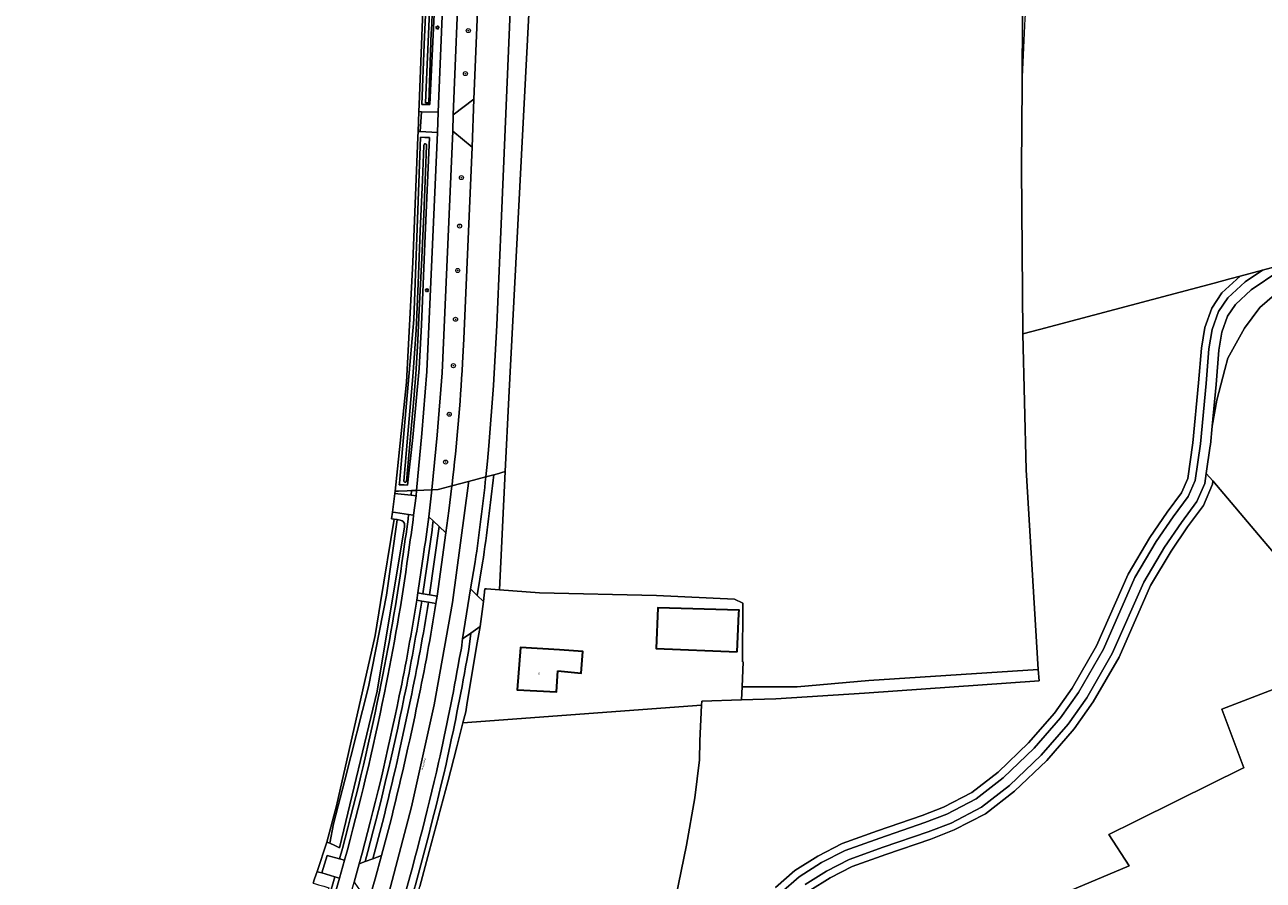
# Model space of a CAD drawing. Header units: metres. Extents: x 201541 to 204988, y 387833 to 394342.
# Tile 197 of 214: x 203281 to 203526, y 392829 to 392999. Entities that reach past the tile are written whole.
import ezdxf
from ezdxf.enums import TextEntityAlignment as Align

# ---------------------------------------------------------------- set-up
doc = ezdxf.new("R2010")
doc.units = ezdxf.units.M
doc.layers.get('Defpoints').update_dxf_attribs({"lineweight": 25})
for name, color, linetype, lineweight in [('B-WE-GR-BOOM-S', 90, 'Continuous', 25), ('B-WE-GR-BOS_GEMENGD-GV', 40, 'Continuous', 13), ('B-WE-GR-BOS_LOOF-GV', 40, 'Continuous', 13), ('B-WE-GR-BOUWLAND-GV', 80, 'Continuous', 13), ('B-WE-GR-GRAS-GV', 60, 'Continuous', 13), ('B-WE-GR-GROENVOORZIENING-GV', 80, 'Continuous', 18), ('B-WE-IE-TERREINAFSCHEIDING_KUNSTMATIG_HEKWERK-G', 20, 'IE-TERREINAFSCHEIDING-KUNSTMATIG', 18), ('B-WE-KL-ET_LS_OV_LICHTMAST-S', 190, 'Continuous', 25), ('B-WE-OG-BEBOUWING-GV', 7, 'Continuous', 35), ('B-WE-OG-BEBOUWING-T18', 10, 'Continuous', 18), ('B-WE-OG-TERREIN_CULTUURSCHEIDING-GV', 7, 'Continuous', 18), ('B-WE-OG-TERREIN_ERF-GV', 7, 'Continuous', 18), ('B-WE-OG-WATER-GV', 130, 'Continuous', 18), ('B-WE-OG-WATER_GREPPEL-GV', 160, 'Continuous', 18), ('B-WE-OG-WATER_SLOOT-GV', 120, 'Continuous', 18), ('B-WE-OG-WEG-GV', 7, 'Continuous', 18), ('B-WE-VH-ONVERHARD-GV', 252, 'Continuous', 18), ('B-WE-VH-VERHARDING_ASFALT-GV', 252, 'Continuous', 18), ('B-WE-VH-VERHARDING_BETON-GV', 252, 'Continuous', 18), ('B-WE-VH-VERHARDING_BETONSTRAATSTEEN-GV', 252, 'Continuous', 18), ('B-WE-VH-VERHARDING_FUNDERING_ZAND-GV', 7, 'Continuous', 18)]:
    doc.layers.add(name, color=color, linetype=linetype, lineweight=lineweight)
doc.styles.add('NLCS-ISO-M200-T18', font='NLCS-ISO.ttf', dxfattribs={"height": 0.36})
doc.linetypes.add('IE-TERREINAFSCHEIDING-KUNSTMATIG', pattern='A,4,[82,NLCS.SHX,S=0.75,R=90,X=0,Y=0],4,-2', length=10)

# ---------------------------------------------------------------- blocks, each defined once
blk = doc.blocks.new('SKL-ET_OV_LICHTMAST-SO')
at = {"color": 0, "linetype": 'ByBlock', "lineweight": 18}
for points in [[(-1.2, 0), (-2, 0)], [(-1.4, 1.4), (-0.9, 0.9)], [(0, 2), (0, 1.2)], [(0.9, 0.9), (1.4, 1.4)], [(2, 0), (1.2, 0)], [(-1.4, -1.4), (-0.9, -0.9)], [(0, -1.2), (0, -2)], [(0.9, -0.9), (1.4, -1.4)]]:
    blk.add_lwpolyline(points, dxfattribs=at)
blk.add_circle((0, 0), 1, dxfattribs=at)
blk = doc.blocks.new('SGR-BOOM_01-SO')
at = {"linetype": 'ByBlock', "lineweight": 18}
h = blk.add_hatch(color=0, dxfattribs=at)
h.dxf.hatch_style = 1
edge = h.paths.add_edge_path()
edge.add_arc((0, 0), 0.25, 0, 360)
at = {"color": 0, "linetype": 'ByBlock', "lineweight": 18}
for radius in [2, 0.25]:
    blk.add_circle((0, 0), radius, dxfattribs=at)

msp = doc.modelspace()

# ---------------------------------------------------------------- linework, layer by layer
at = {"layer": 'B-WE-GR-BOS_GEMENGD-GV'}
msp.add_lwpolyline([(203433.668, 393172.987), (203433.713, 393171.335), (203434.279, 393150.389), (203434.897, 393111.694), (203437.271, 393111.249), (203470.97, 393112.621), (203494.752, 393113.654), (203491.129, 393087.153), (203488.583, 393071.773), (203485.081, 393050.41), (203481.736, 393029.996), (203478.59, 393015.576), (203478.475, 392986.735), (203478.326, 392970.268), (203478.599, 392937.426), (203481.92, 392938.309), (203507.462, 392945.102), (203516.428, 392947.487), (203519.563, 392948.321), (203521.594, 392948.861), (203526.022, 392950.039), (203532.907, 392951.869)], dxfattribs=at)
at = {"layer": 'B-WE-GR-BOS_LOOF-GV'}
for points in [[(203429.636, 392827.896), (203433.435, 392831.254), (203437.997, 392834.146), (203442.843, 392836.62), (203449.811, 392839.121), (203458.691, 392842.149), (203462.919, 392843.817), (203468.526, 392846.723), (203473.693, 392850.74), (203479.722, 392856.508), (203484.837, 392862.402), (203488.325, 392867.333), (203493.189, 392875.751), (203499.414, 392889.921), (203503.731, 392897.148), (203507.155, 392902.142), (203510.022, 392906.007), (203511.234, 392908.818), (203512.247, 392915.867), (203513.379, 392927.737), (203513.926, 392934.622), (203514.586, 392938.68), (203515.999, 392942.55), (203517.999, 392945.538), (203521.594, 392948.861), (203519.563, 392948.321), (203516.428, 392947.487), (203507.462, 392945.102), (203481.92, 392938.309), (203478.599, 392937.426), (203479.221, 392910.517), (203481.603, 392871.026), (203481.83, 392868.773), (203447.219, 392866.335), (203429.686, 392865.256), (203422.884, 392865.023), (203415.043, 392864.755), (203415.007, 392863.975), (203414.682, 392856.956), (203414.56, 392853.18), (203413.689, 392845.666), (203411.994, 392836.287), (203409.895, 392826.021)], [(203543.876, 392875.697), (203525.97, 392896.824), (203516.198, 392908.353), (203516.102, 392907.684), (203514.366, 392903.504), (203511.209, 392899.25), (203507.927, 392894.462), (203503.849, 392887.634), (203497.638, 392873.497), (203492.522, 392864.644), (203488.761, 392859.325), (203483.331, 392853.068), (203476.951, 392846.965), (203471.222, 392842.51), (203465.02, 392839.296), (203460.347, 392837.495), (203451.443, 392834.458), (203444.808, 392832.076), (203440.447, 392829.852), (203436.412, 392827.293)], [(203462.458, 392818.22), (203476.113, 392823.837), (203476.631, 392822.507), (203499.617, 392832.203), (203495.635, 392838.368), (203500.676, 392840.913), (203509.329, 392845.177), (203522.022, 392851.432), (203522.336, 392851.585), (203517.979, 392863.175), (203544.883, 392873.575)]]:
    msp.add_lwpolyline(points, dxfattribs=at)
at = {"layer": 'B-WE-GR-BOUWLAND-GV'}
for points in [[(203381.85, 393041.047), (203381.544, 393014.659), (203376.839, 392924.821), (203376.144, 392910.18), (203375.034, 392886.789)], [(203375.034, 392886.789), (203382.929, 392886.237), (203406.064, 392885.646), (203421.542, 392884.984), (203423.155, 392884.19), (203423.13, 392872.549), (203423.261, 392872.541), (203423.014, 392867.62), (203429.329, 392867.598), (203433.923, 392867.582), (203448.133, 392868.845), (203481.603, 392871.026), (203479.221, 392910.517), (203478.599, 392937.426), (203478.326, 392970.268), (203478.475, 392986.735), (203478.59, 393015.576)], [(203531.301, 392947.69), (203525.523, 392942.638), (203522.44, 392938.576), (203519.185, 392932.653), (203518.583, 392930.37), (203516.998, 392924.352), (203516.06, 392919.203), (203515.703, 392915.454), (203515.677, 392915.275), (203514.897, 392909.842), (203516.198, 392908.353), (203525.97, 392896.824), (203543.876, 392875.697)], [(203409.895, 392826.021), (203411.994, 392836.287), (203413.689, 392845.666), (203414.56, 392853.18), (203414.682, 392856.956), (203415.007, 392863.975), (203367.775, 392860.517), (203366.552, 392855.718), (203364.76, 392848.806), (203362.951, 392841.95), (203362.938, 392841.902), (203361.088, 392835.005), (203359.208, 392828.116)]]:
    msp.add_lwpolyline(points, dxfattribs=at)
at = {"layer": 'B-WE-GR-GRAS-GV'}
msp.add_lwpolyline([(203338.133, 392828.768), (203338.415, 392829.662), (203338.89, 392831.073), (203340.855, 392836.91), (203342.768, 392844.097), (203350.417, 392877.798), (203351.466, 392884.295), (203354.128, 392900.778), (203353.644, 392900.844), (203353.822, 392902.157), (203354.308, 392905.873), (203354.361, 392906.292), (203354.494, 392907.581), (203356.595, 392927.887), (203357.863, 392951.629), (203358.855, 392976.375), (203358.898, 392977.453), (203359.057, 392981.406), (203359.112, 392982.787), (203359.725, 392998.065), (203360.81, 393025.109)], dxfattribs=at)
msp.add_lwpolyline([(203481.603, 392871.026), (203448.133, 392868.845), (203433.923, 392867.582), (203429.329, 392867.598), (203423.014, 392867.62), (203422.884, 392865.023), (203429.686, 392865.256), (203447.219, 392866.335), (203481.83, 392868.773)], close=True, dxfattribs=at)
at = {"layer": 'B-WE-GR-GROENVOORZIENING-GV'}
msp.add_lwpolyline([(203358.48, 392905.396), (203358.606, 392906.465), (203358.35, 392906.455), (203357.594, 392906.424), (203357.486, 392905.506)], close=True, dxfattribs=at)
for points in [[(203360.989, 392901.258, -0.0044207), (203359.9, 392893.335)], [(203360.89, 392893.197, 0.0040893), (203361.889, 392900.421)], [(203359.9, 392893.335, -0.0040838), (203358.851, 392886.208)], [(203359.835, 392886.029, 0.0042331), (203360.89, 392893.197)], [(203358.619, 392884.733, -0.0111433), (203355.17, 392865.805)], [(203356.15, 392865.605, 0.0111158), (203359.605, 392884.564)], [(203355.17, 392865.805, -0.0164309), (203347.247, 392832.624)], [(203348.397, 392833.039, 0.0160838), (203356.15, 392865.605)]]:
    msp.add_lwpolyline(points, format="xyb", dxfattribs=at)
for points in [[(203361.889, 392900.421), (203360.989, 392901.258)], [(203358.851, 392886.208), (203359.835, 392886.029)], [(203359.605, 392884.564), (203358.619, 392884.733)], [(203347.247, 392832.624), (203348.397, 392833.039)]]:
    msp.add_lwpolyline(points, dxfattribs=at)
at = {"layer": 'B-WE-IE-TERREINAFSCHEIDING_KUNSTMATIG_HEKWERK-G'}
for points in [[(203478.599, 392937.426), (203478.326, 392970.268), (203478.475, 392986.735), (203479.066, 392999.823), (203480.001, 393009.771), (203481.295, 393019.489), (203485.067, 393044.926), (203489.406, 393074.55), (203494.752, 393113.654), (203470.97, 393112.621), (203437.271, 393111.249), (203434.897, 393111.694), (203434.279, 393150.389), (203433.668, 393172.987)], [(203415.043, 392864.755), (203422.884, 392865.023)], [(203462.458, 392818.22), (203476.113, 392823.837), (203476.631, 392822.507), (203499.617, 392832.203), (203495.635, 392838.368), (203500.676, 392840.913), (203509.329, 392845.177), (203522.022, 392851.432)], [(203522.022, 392851.432), (203522.336, 392851.585)]]:
    msp.add_lwpolyline(points, dxfattribs=at)
at = {"layer": 'B-WE-OG-BEBOUWING-GV'}
for points in [[(203422.035, 392874.503), (203422.37, 392882.121), (203422.413, 392882.779), (203406.317, 392883.232), (203405.989, 392875.227)], [(203386.574, 392870.748), (203391.192, 392870.334), (203391.504, 392874.611), (203386.863, 392874.915), (203379.15, 392875.42), (203378.517, 392867.035), (203386.289, 392866.62)]]:
    msp.add_lwpolyline(points, close=True, dxfattribs=at)
at = {"layer": 'B-WE-OG-TERREIN_CULTUURSCHEIDING-GV'}
for points in [[(203370.595, 392885.677), (203371.81, 392884.475), (203372.126, 392887.011), (203372.462, 392886.969), (203375.034, 392886.789), (203376.144, 392910.18), (203375.457, 392909.996), (203374.844, 392909.832), (203373.852, 392909.567)], [(203355.019, 392900.656), (203355.36, 392900.595), (203355.711, 392900.453), (203355.915, 392900.308), (203356.068, 392900.13), (203356.17, 392899.918), (203356.221, 392899.674), (203356.227, 392899.484), (203356.21, 392899.295), (203350.82, 392866.735), (203343.33, 392835.755), (203342.389, 392836.223), (203341.44, 392836.695), (203340.855, 392836.91), (203338.89, 392831.073), (203339.244, 392830.974), (203339.82, 392830.805), (203340.88, 392834.245), (203343.363, 392833.589)], [(203357.019, 392901.73), (203354.41, 392902.075), (203353.822, 392902.157), (203353.644, 392900.844), (203354.128, 392900.778), (203354.743, 392900.694), (203355.019, 392900.656)], [(203359.835, 392886.029), (203361.169, 392885.787), (203363.071, 392899.322), (203361.889, 392900.421)], [(203371.667, 392892.124), (203370.595, 392885.677)], [(203360.937, 392884.336), (203359.605, 392884.564)], [(203357.023, 392820.192), (203357.3, 392821.235), (203359.208, 392828.116), (203361.088, 392835.005), (203362.938, 392841.902), (203362.951, 392841.95), (203364.76, 392848.806), (203366.552, 392855.718), (203367.775, 392860.517), (203368.316, 392862.638), (203368.634, 392864.506), (203370.596, 392876.344), (203370.89, 392878.115), (203371.19, 392879.565), (203369.318, 392878.243), (203368.935, 392875.018), (203368.529, 392872.843)], [(203348.397, 392833.039), (203349.94, 392833.596), (203351.837, 392840.769)], [(203341.018, 392825.349), (203341.256, 392826.139), (203342.382, 392830.052), (203339.82, 392830.805), (203339.244, 392830.974), (203338.89, 392831.073), (203338.415, 392829.662), (203338.133, 392828.768), (203338.586, 392828.625), (203339.196, 392828.45), (203340.2, 392828.164), (203341.21, 392827.875), (203340.477, 392825.558), (203332.72, 392801.025), (203320.08, 392768.405), (203319.228, 392768.661), (203318.38, 392768.915), (203317.926, 392769.051), (203317.652, 392768.328), (203316.437, 392765.118), (203315.72, 392763.185), (203315.558, 392762.759), (203315.54, 392762.712), (203315.94, 392762.255)]]:
    msp.add_lwpolyline(points, dxfattribs=at)
for points in [[(203373.852, 392909.567, -0.0099133), (203371.667, 392892.124)], [(203355.94, 392893.873, 0.0044579), (203357.019, 392901.73)], [(203361.889, 392900.421, -0.0040893), (203360.89, 392893.197)], [(203351.25, 392866.615, 0.0161684), (203355.94, 392893.873)], [(203360.89, 392893.197, -0.0042331), (203359.835, 392886.029)], [(203359.605, 392884.564, -0.0111158), (203356.15, 392865.605)], [(203357.383, 392865.038, 0.0122342), (203360.937, 392884.336)], [(203368.529, 392872.843, -0.0108809), (203364.423, 392852.324)], [(203343.363, 392833.589, 0.0164575), (203351.25, 392866.615)], [(203356.15, 392865.605, -0.0160838), (203348.397, 392833.039)], [(203351.837, 392840.769, 0.0107095), (203357.383, 392865.038)], [(203364.423, 392852.324, -0.0136154), (203356.101, 392820.512)]]:
    msp.add_lwpolyline(points, format="xyb", dxfattribs=at)
msp.add_lwpolyline([(203355.022, 392906.319), (203354.361, 392906.292), (203354.308, 392905.873), (203354.87, 392905.795), (203357.486, 392905.506), (203357.594, 392906.424), (203356.755, 392906.39)], close=True, dxfattribs=at)
at = {"layer": 'B-WE-OG-TERREIN_ERF-GV'}
msp.add_lwpolyline([(203584.996, 392909.5), (203580.974, 392904.499), (203578.042, 392901.25), (203575.832, 392899.035), (203557.806, 392883.668), (203543.876, 392875.697), (203544.883, 392873.575), (203517.979, 392863.175), (203522.336, 392851.585), (203522.022, 392851.432), (203509.329, 392845.177), (203500.676, 392840.913), (203495.635, 392838.368), (203499.617, 392832.203), (203476.631, 392822.507), (203476.113, 392823.837), (203462.458, 392818.22)], dxfattribs=at)
for points in [[(203367.775, 392860.517), (203415.007, 392863.975), (203415.043, 392864.755), (203422.884, 392865.023), (203423.014, 392867.62), (203423.261, 392872.541), (203423.13, 392872.549), (203423.155, 392884.19), (203421.542, 392884.984), (203406.064, 392885.646), (203382.929, 392886.237), (203375.034, 392886.789), (203372.462, 392886.969), (203372.126, 392887.011), (203371.81, 392884.475), (203371.19, 392879.565), (203370.89, 392878.115), (203370.596, 392876.344), (203368.634, 392864.506), (203368.316, 392862.638)], [(203422.035, 392874.503), (203405.989, 392875.227), (203406.317, 392883.232), (203422.413, 392882.779), (203422.37, 392882.121)], [(203386.574, 392870.748), (203386.289, 392866.62), (203378.517, 392867.035), (203379.15, 392875.42), (203386.863, 392874.915), (203391.504, 392874.611), (203391.192, 392870.334)]]:
    msp.add_lwpolyline(points, close=True, dxfattribs=at)
at = {"layer": 'B-WE-OG-WATER-GV'}
for points in [[(203362.624, 393040.323), (203362.199, 393027.463), (203361.578, 393014.965), (203361.125, 393001.288), (203360.357, 392983.164), (203360.997, 392983.146), (203361.494, 392997.143), (203361.514, 392997.451)], [(203361.514, 392997.451), (203361.898, 393005.417), (203362.417, 393018.323), (203362.793, 393028.245), (203363.27, 393040.324)], [(203360.056, 392974.722), (203359.777, 392967.836), (203359.32, 392957.847), (203358.922, 392947.413), (203358.514, 392938.187), (203357.857, 392928.97), (203356.859, 392917.62), (203356.055, 392908.298)], [(203356.588, 392908.204), (203358.089, 392925.278), (203358.191, 392926.279), (203358.425, 392929.372), (203358.842, 392936.15), (203359.12, 392942.164), (203359.532, 392951.061), (203360.016, 392961.039), (203360.379, 392969.434), (203360.584, 392974.713)]]:
    msp.add_lwpolyline(points, dxfattribs=at)
for points in [[(203360.584, 392974.713, 1.2254902), (203360.056, 392974.722)], [(203356.055, 392908.298, 0.6881385), (203356.588, 392908.204)]]:
    msp.add_lwpolyline(points, format="xyb", dxfattribs=at)
at = {"layer": 'B-WE-OG-WATER_GREPPEL-GV'}
msp.add_lwpolyline([(203341.44, 392836.695), (203342.389, 392836.223), (203343.33, 392835.755), (203350.82, 392866.735), (203356.21, 392899.295), (203356.227, 392899.484), (203356.221, 392899.674), (203356.17, 392899.918), (203356.068, 392900.13), (203355.915, 392900.308), (203355.711, 392900.453), (203355.36, 392900.595), (203355.019, 392900.656), (203354.743, 392900.694), (203354.733, 392900.622), (203352.659, 392885.762), (203349.07, 392867.605), (203344.356, 392849.176), (203342.14, 392840.515)], close=True, dxfattribs=at)
at = {"layer": 'B-WE-OG-WATER_SLOOT-GV'}
for points in [[(203359.624, 392982.792), (203361.225, 392982.808), (203362.064, 393000.654), (203363.743, 393041.529), (203362.171, 393041.619), (203361.356, 393022.462), (203360.076, 392994.65)], [(203356.102, 392907.546), (203356.822, 392907.534), (203357.851, 392916.937), (203359.085, 392930.593), (203359.537, 392939.214), (203360.296, 392956.901), (203361.153, 392976.303), (203360.222, 392976.312), (203359.356, 392976.352), (203358.056, 392940.305), (203356.929, 392927.49), (203355.18, 392907.914), (203355.134, 392907.564), (203355.403, 392907.557)], [(203341.44, 392836.695), (203342.14, 392840.515), (203344.356, 392849.176), (203349.07, 392867.605), (203352.659, 392885.762), (203354.733, 392900.622), (203354.743, 392900.694), (203354.128, 392900.778), (203351.466, 392884.295), (203350.417, 392877.798), (203342.768, 392844.097), (203340.855, 392836.91)]]:
    msp.add_lwpolyline(points, close=True, dxfattribs=at)
for points in [[(203363.27, 393040.324), (203362.793, 393028.245), (203362.417, 393018.323), (203361.898, 393005.417), (203361.514, 392997.451), (203361.494, 392997.143), (203360.997, 392983.146), (203360.357, 392983.164), (203361.125, 393001.288), (203361.578, 393014.965), (203362.199, 393027.463), (203362.624, 393040.323)], [(203356.055, 392908.298), (203356.859, 392917.62), (203357.857, 392928.97), (203358.514, 392938.187), (203358.922, 392947.413), (203359.32, 392957.847), (203359.777, 392967.836), (203360.056, 392974.722)], [(203360.584, 392974.713), (203360.379, 392969.434), (203360.016, 392961.039), (203359.532, 392951.061), (203359.12, 392942.164), (203358.842, 392936.15), (203358.425, 392929.372), (203358.191, 392926.279), (203358.089, 392925.278), (203356.588, 392908.204)]]:
    msp.add_lwpolyline(points, dxfattribs=at)
for points in [[(203360.056, 392974.722, -1.2254902), (203360.584, 392974.713)], [(203356.588, 392908.204, -0.6881385), (203356.055, 392908.298)]]:
    msp.add_lwpolyline(points, format="xyb", dxfattribs=at)
at = {"layer": 'B-WE-OG-WEG-GV'}
for points in [[(203380.804, 393092.745), (203380.228, 393077.197), (203378.54, 393035.605), (203375.276, 392957.629), (203374.444, 392939.14), (203373.81, 392927.207), (203372.875, 392915.294), (203372.617, 392912.226), (203372.328, 392909.16)], [(203372.328, 392909.16), (203373.852, 392909.567), (203374.844, 392909.832), (203375.457, 392909.996), (203376.144, 392910.18), (203376.839, 392924.821), (203381.544, 393014.659), (203381.85, 393041.047)], [(203367.676, 392931.609), (203367.966, 392936.428), (203369.607, 392974.352), (203365.76, 392977.565), (203363.651, 392929.735), (203362.687, 392917.375), (203361.64, 392906.59), (203362.869, 392906.64)], [(203430.693, 392826.829), (203434.339, 392830.051), (203438.741, 392832.842), (203443.44, 392835.24), (203450.307, 392837.705), (203459.209, 392840.741), (203463.541, 392842.45), (203469.338, 392845.454), (203474.674, 392849.603), (203480.809, 392855.472), (203486.019, 392861.475), (203489.589, 392866.523), (203494.529, 392875.072), (203500.75, 392889.232), (203504.995, 392896.339), (203508.376, 392901.271), (203511.331, 392905.253), (203512.69, 392908.407), (203513.737, 392915.689), (203514.873, 392927.606), (203515.416, 392934.442), (203516.044, 392938.299), (203517.346, 392941.866), (203519.147, 392944.557), (203522.582, 392947.732), (203526.022, 392950.039), (203521.594, 392948.861), (203517.999, 392945.538), (203515.999, 392942.55), (203514.586, 392938.68), (203513.926, 392934.622), (203513.379, 392927.737), (203512.247, 392915.867), (203511.234, 392908.818), (203510.022, 392906.007), (203507.155, 392902.142), (203503.731, 392897.148), (203499.414, 392889.921), (203493.189, 392875.751), (203488.325, 392867.333), (203484.837, 392862.402), (203479.722, 392856.508), (203473.693, 392850.74), (203468.526, 392846.723), (203462.919, 392843.817), (203458.691, 392842.149), (203449.811, 392839.121), (203442.843, 392836.62), (203437.997, 392834.146), (203433.435, 392831.254), (203429.636, 392827.896)], [(203436.412, 392827.293), (203440.447, 392829.852), (203444.808, 392832.076), (203451.443, 392834.458), (203460.347, 392837.495), (203465.02, 392839.296), (203471.222, 392842.51), (203476.951, 392846.965), (203483.331, 392853.068), (203488.761, 392859.325), (203492.522, 392864.644), (203497.638, 392873.497), (203503.849, 392887.634), (203507.927, 392894.462), (203511.209, 392899.25), (203514.366, 392903.504), (203516.102, 392907.684), (203516.198, 392908.353), (203514.897, 392909.842), (203514.613, 392907.865), (203513.058, 392904.258), (203509.988, 392900.121), (203506.663, 392895.271), (203502.513, 392888.323), (203496.298, 392874.176), (203491.258, 392865.454), (203487.579, 392860.252), (203482.244, 392854.104), (203475.97, 392848.102), (203470.41, 392843.779), (203464.403, 392840.666), (203459.835, 392838.905), (203450.948, 392835.874), (203444.211, 392833.456), (203439.703, 392831.156), (203435.508, 392828.496)], [(203362.869, 392906.64), (203364.835, 392907.164), (203365.572, 392907.36), (203365.602, 392907.625)]]:
    msp.add_lwpolyline(points, dxfattribs=at)
for points in [[(203359.057, 392981.406), (203359.586, 392981.389), (203362.853, 392981.285), (203365.373, 393041.69), (203365.45, 393044.981), (203362.226, 393045.262), (203361.62, 393045.315), (203361.473, 393041.659), (203360.81, 393025.109), (203359.725, 392998.065), (203359.112, 392982.787)], [(203372.409, 393042.09), (203368.533, 393045.107), (203368.37, 393041.74), (203365.863, 392980.774), (203369.928, 392983.888), (203372.307, 393040.866)], [(203362.171, 393041.619), (203363.743, 393041.529), (203362.064, 393000.654), (203361.225, 392982.808), (203359.624, 392982.792), (203360.076, 392994.65), (203361.356, 393022.462)], [(203354.361, 392906.292), (203355.022, 392906.319), (203356.755, 392906.39), (203357.594, 392906.424), (203358.35, 392906.455), (203358.606, 392906.465), (203359.624, 392917.741), (203360.611, 392930.006), (203362.717, 392977.288), (203359.316, 392977.435), (203358.898, 392977.453), (203358.855, 392976.375), (203357.863, 392951.629), (203356.595, 392927.887), (203354.494, 392907.581)], [(203355.134, 392907.564), (203355.18, 392907.914), (203356.929, 392927.49), (203358.056, 392940.305), (203359.356, 392976.352), (203360.222, 392976.312), (203361.153, 392976.303), (203360.296, 392956.901), (203359.537, 392939.214), (203359.085, 392930.593), (203357.851, 392916.937), (203356.822, 392907.534), (203356.102, 392907.546), (203355.403, 392907.557)]]:
    msp.add_lwpolyline(points, close=True, dxfattribs=at)
msp.add_lwpolyline([(203365.602, 392907.625, 0.0167584), (203367.676, 392931.609)], format="xyb", dxfattribs=at)
at = {"layer": 'B-WE-VH-ONVERHARD-GV'}
for points in [[(203532.907, 392951.869), (203526.022, 392950.039), (203522.582, 392947.732), (203519.147, 392944.557), (203517.346, 392941.866), (203516.044, 392938.299), (203515.416, 392934.442), (203514.873, 392927.606), (203513.737, 392915.689), (203512.69, 392908.407), (203511.331, 392905.253), (203508.376, 392901.271), (203504.995, 392896.339), (203500.75, 392889.232), (203494.529, 392875.072), (203489.589, 392866.523), (203486.019, 392861.475), (203480.809, 392855.472), (203474.674, 392849.603), (203469.338, 392845.454), (203463.541, 392842.45), (203459.209, 392840.741), (203450.307, 392837.705), (203443.44, 392835.24), (203438.741, 392832.842), (203434.339, 392830.051), (203430.693, 392826.829)], [(203435.508, 392828.496), (203439.703, 392831.156), (203444.211, 392833.456), (203450.948, 392835.874), (203459.835, 392838.905), (203464.403, 392840.666), (203470.41, 392843.779), (203475.97, 392848.102), (203482.244, 392854.104), (203487.579, 392860.252), (203491.258, 392865.454), (203496.298, 392874.176), (203502.513, 392888.323), (203506.663, 392895.271), (203509.988, 392900.121), (203513.058, 392904.258), (203514.613, 392907.865), (203514.897, 392909.842), (203515.677, 392915.275), (203515.703, 392915.454), (203516.06, 392919.203), (203516.845, 392927.433), (203517.384, 392934.204), (203517.969, 392937.796), (203519.124, 392940.963), (203520.662, 392943.261), (203523.813, 392946.173), (203529.271, 392949.833)], [(203373.852, 392909.567), (203372.328, 392909.16), (203372.3, 392909.152)], [(203358.01, 392901.599), (203357.019, 392901.73)], [(203370.187, 392892.37), (203369.289, 392886.969), (203370.595, 392885.677), (203371.667, 392892.124)], [(203362.416, 392884.083), (203360.937, 392884.336)], [(203368.529, 392872.843), (203368.935, 392875.018), (203369.318, 392878.243), (203367.669, 392877.078), (203367.451, 392875.244), (203367.052, 392873.105)], [(203351.837, 392840.769), (203349.94, 392833.596), (203351.655, 392834.215)], [(203351.655, 392834.215), (203353.287, 392840.385)], [(203343.363, 392833.589), (203344.33, 392833.333)], [(203341.975, 392825.06), (203341.981, 392825.079), (203342.215, 392825.857), (203343.341, 392829.77), (203342.382, 392830.052), (203341.256, 392826.139), (203341.018, 392825.349)]]:
    msp.add_lwpolyline(points, dxfattribs=at)
for points in [[(203372.3, 392909.152, -0.0095916), (203370.187, 392892.37)], [(203371.667, 392892.124, 0.0099133), (203373.852, 392909.567)], [(203357.019, 392901.73, -0.0044579), (203355.94, 392893.873)], [(203356.93, 392893.735, 0.0045616), (203358.01, 392901.599)], [(203355.94, 392893.873, -0.0161684), (203351.25, 392866.615)], [(203352.23, 392866.415, 0.0161784), (203356.93, 392893.735)], [(203360.937, 392884.336, -0.0122342), (203357.383, 392865.038)], [(203358.852, 392864.735, 0.0122025), (203362.416, 392884.083)], [(203367.052, 392873.105, -0.010902), (203362.961, 392852.661)], [(203364.423, 392852.324, 0.0108809), (203368.529, 392872.843)], [(203351.25, 392866.615, -0.0164575), (203343.363, 392833.589)], [(203344.33, 392833.333, 0.0164446), (203352.23, 392866.415)], [(203357.383, 392865.038, -0.0107095), (203351.837, 392840.769)], [(203353.287, 392840.385, 0.0107218), (203358.852, 392864.735)], [(203362.961, 392852.661, -0.013619), (203355.13, 392822.495)], [(203356.101, 392820.512, 0.0136154), (203364.423, 392852.324)]]:
    msp.add_lwpolyline(points, format="xyb", dxfattribs=at)
msp.add_lwpolyline([(203362.646, 392885.519), (203364.411, 392898.076), (203363.071, 392899.322), (203361.169, 392885.787)], close=True, dxfattribs=at)
at = {"layer": 'B-WE-VH-VERHARDING_ASFALT-GV'}
for points in [[(203374.743, 393118.068), (203374.711, 393108.701), (203374.476, 393097.247), (203374.192, 393085.795), (203372.771, 393051.411), (203372.409, 393042.09), (203372.307, 393040.866), (203369.928, 392983.888), (203369.607, 392974.352), (203367.966, 392936.428), (203367.676, 392931.609)], [(203365.602, 392907.625), (203365.572, 392907.36), (203368.895, 392908.245), (203372.3, 392909.152), (203372.328, 392909.16), (203372.617, 392912.226), (203372.875, 392915.294), (203373.81, 392927.207), (203374.444, 392939.14), (203375.276, 392957.629), (203378.54, 393035.605), (203380.228, 393077.197), (203380.804, 393092.745)], [(203372.3, 392909.152), (203368.895, 392908.245), (203368.871, 392907.922), (203365.673, 392884.301), (203362.063, 392864.035), (203357.605, 392843.879), (203352.372, 392824.013), (203345.104, 392801.821), (203330.73, 392762.558), (203301.313, 392685.7), (203281.036, 392628.185)], [(203281.036, 392628.185), (203301.313, 392685.7), (203330.73, 392762.558), (203345.104, 392801.821), (203352.372, 392824.013), (203357.605, 392843.879), (203362.063, 392864.035), (203365.673, 392884.301), (203368.871, 392907.922), (203368.895, 392908.245), (203365.572, 392907.36), (203364.963, 392902.443), (203364.411, 392898.076), (203362.646, 392885.519), (203362.416, 392884.083)], [(203360.989, 392901.258), (203361.64, 392906.59), (203361.496, 392906.584), (203358.606, 392906.465), (203358.48, 392905.396), (203358.01, 392901.599)], [(203367.052, 392873.105), (203367.451, 392875.244), (203367.669, 392877.078), (203369.289, 392886.969), (203370.187, 392892.37)], [(203358.619, 392884.733), (203358.851, 392886.208)], [(203353.287, 392840.385), (203351.655, 392834.215)], [(203351.655, 392834.215), (203350.418, 392829.605), (203349.156, 392825.32), (203349.063, 392825.086), (203348.396, 392822.982), (203347.687, 392820.743)], [(203344.33, 392833.333), (203343.341, 392829.77), (203342.215, 392825.857), (203341.981, 392825.079), (203341.975, 392825.06)], [(203344.832, 392824.144), (203346.224, 392828.943), (203347.247, 392832.624)]]:
    msp.add_lwpolyline(points, dxfattribs=at)
for points in [[(203367.676, 392931.609, -0.0167584), (203365.602, 392907.625)], [(203370.187, 392892.37, 0.0095916), (203372.3, 392909.152)], [(203358.01, 392901.599, -0.0045616), (203356.93, 392893.735)], [(203359.9, 392893.335, 0.0044207), (203360.989, 392901.258)], [(203356.93, 392893.735, -0.0161784), (203352.23, 392866.415)], [(203358.851, 392886.208, 0.0040838), (203359.9, 392893.335)], [(203355.17, 392865.805, 0.0111433), (203358.619, 392884.733)], [(203362.416, 392884.083, -0.0122025), (203358.852, 392864.735)], [(203362.961, 392852.661, 0.010902), (203367.052, 392873.105)], [(203352.23, 392866.415, -0.0164446), (203344.33, 392833.333)], [(203347.247, 392832.624, 0.0164309), (203355.17, 392865.805)], [(203358.852, 392864.735, -0.0107218), (203353.287, 392840.385)], [(203355.13, 392822.495, 0.013619), (203362.961, 392852.661)]]:
    msp.add_lwpolyline(points, format="xyb", dxfattribs=at)
at = {"layer": 'B-WE-VH-VERHARDING_BETON-GV'}
msp.add_lwpolyline([(203365.373, 393041.69), (203362.853, 392981.285), (203362.717, 392977.288), (203360.611, 392930.006), (203359.624, 392917.741), (203358.606, 392906.465), (203361.496, 392906.584), (203361.64, 392906.59), (203362.687, 392917.375), (203363.651, 392929.735), (203365.76, 392977.565), (203365.863, 392980.774), (203368.37, 393041.74)], dxfattribs=at)
at = {"layer": 'B-WE-VH-VERHARDING_BETONSTRAATSTEEN-GV'}
for points in [[(203369.607, 392974.352), (203369.928, 392983.888), (203365.863, 392980.774), (203365.76, 392977.565)], [(203359.586, 392981.389), (203359.316, 392977.435), (203362.717, 392977.288), (203362.853, 392981.285)], [(203364.835, 392907.164), (203362.869, 392906.64), (203361.64, 392906.59), (203360.989, 392901.258), (203361.889, 392900.421), (203363.071, 392899.322), (203364.411, 392898.076), (203364.963, 392902.443), (203365.572, 392907.36)], [(203358.01, 392901.599), (203358.48, 392905.396), (203357.486, 392905.506), (203354.87, 392905.795), (203354.308, 392905.873), (203353.822, 392902.157), (203354.41, 392902.075), (203357.019, 392901.73)], [(203358.851, 392886.208), (203358.619, 392884.733), (203359.605, 392884.564), (203360.937, 392884.336), (203362.416, 392884.083), (203362.646, 392885.519), (203361.169, 392885.787), (203359.835, 392886.029)], [(203371.19, 392879.565), (203371.81, 392884.475), (203370.595, 392885.677), (203369.289, 392886.969), (203367.669, 392877.078), (203369.318, 392878.243)], [(203343.341, 392829.77), (203344.33, 392833.333), (203343.363, 392833.589), (203340.88, 392834.245), (203339.82, 392830.805), (203342.382, 392830.052)], [(203349.063, 392825.086), (203349.156, 392825.32), (203350.418, 392829.605), (203351.655, 392834.215), (203349.94, 392833.596), (203348.397, 392833.039), (203347.247, 392832.624), (203346.224, 392828.943), (203346.971, 392827.928), (203347.963, 392826.58)]]:
    msp.add_lwpolyline(points, close=True, dxfattribs=at)
at = {"layer": 'B-WE-VH-VERHARDING_FUNDERING_ZAND-GV'}
msp.add_lwpolyline([(203532.907, 392951.869), (203533.872, 392952.126), (203529.271, 392949.833), (203523.813, 392946.173), (203520.662, 392943.261), (203519.124, 392940.963), (203517.969, 392937.796), (203517.384, 392934.204), (203516.845, 392927.433), (203516.06, 392919.203), (203516.998, 392924.352), (203518.583, 392930.37), (203519.185, 392932.653), (203522.44, 392938.576), (203525.523, 392942.638), (203531.301, 392947.69), (203535.421, 392949.903), (203544.932, 392954.002), (203563.531, 392959.641), (203575.45, 392963.117), (203578.028, 392963.905), (203576.809, 392965.956), (203607.529, 392987.519)], dxfattribs=at)
msp.add_lwpolyline([(203358.898, 392977.453), (203359.316, 392977.435), (203359.586, 392981.389), (203359.057, 392981.406)], close=True, dxfattribs=at)

# ---------------------------------------------------------------- block references
at = {"layer": 'B-WE-GR-BOOM-S', "xscale": 0.2, "yscale": 0.2, "zscale": 0.2}
for p in [(203368.83, 392997.432), (203368.247, 392988.922), (203367.455, 392968.345), (203367.112, 392958.76), (203366.734, 392949.975), (203366.296, 392940.316), (203365.883, 392931.141), (203365.056, 392921.541), (203364.325, 392912.072)]:
    msp.add_blockref('SGR-BOOM_01-SO', p, dxfattribs=at)
at = {"layer": 'B-WE-KL-ET_LS_OV_LICHTMAST-S', "xscale": 0.2, "yscale": 0.2, "zscale": 0.2}
for p in [(203362.706, 392998.015), (203360.643, 392946.062)]:
    msp.add_blockref('SKL-ET_OV_LICHTMAST-SO', p, dxfattribs=at)

# ---------------------------------------------------------------- texts
at = {"layer": 'B-WE-OG-BEBOUWING-T18', "style": 'NLCS-ISO-M200-T18'}
msp.add_text('12', height=0.36, rotation=355.7, dxfattribs=at).set_placement((203382.769, 392870.225), align=Align.MIDDLE)
at = {"layer": 'Defpoints', "color": 250, "style": 'NLCS-ISO-M200-T18'}
msp.add_text('Moleneind', height=0.36, rotation=76.6, dxfattribs=at).set_placement((203359.991, 392852.375), align=Align.MIDDLE)

doc.saveas('drawing.dxf')
